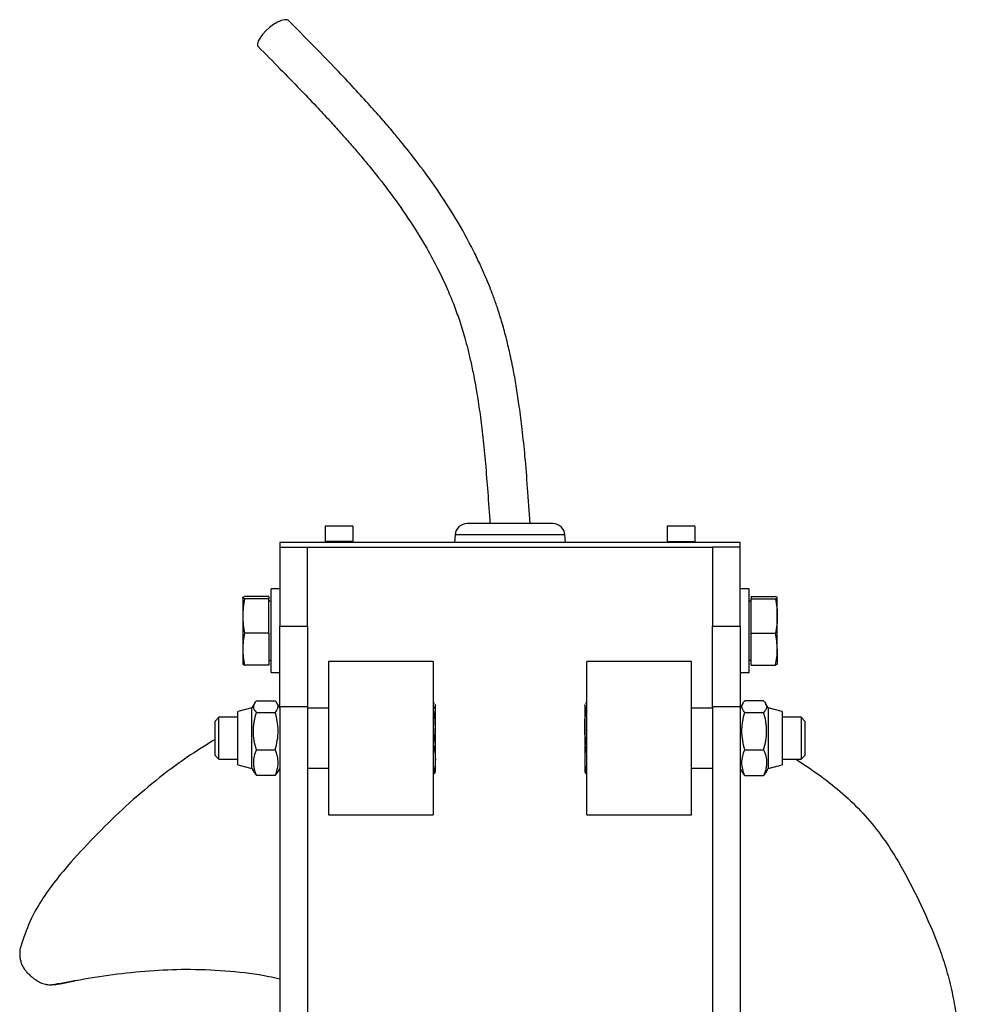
# Model space of a CAD drawing. Header units: millimetres. Extents: x 1250 to 1630, y 1234 to 1795.
# Tile 3 of 3: x 1297 to 1567, y 1512 to 1795. Entities that reach past the tile are written whole.
import ezdxf

# ---------------------------------------------------------------- set-up
doc = ezdxf.new("R2010")
doc.units = ezdxf.units.MM

msp = doc.modelspace()

# ---------------------------------------------------------------- linework, layer by layer
at = {"color": 7, "linetype": 'Continuous', "lineweight": 25}
for p, q in [((1392.1, 1649.51), (1384.1, 1649.51)), ((1384.1, 1649.51), (1384.1, 1645.1)), ((1392.1, 1649.51), (1392.1, 1645.1)), ((1449.37, 1650.23), (1424.84, 1650.23)), ((1490.1, 1649.51), (1482.1, 1649.51)), ((1482.1, 1649.51), (1482.1, 1645.1)), ((1490.1, 1649.51), (1490.1, 1645.1)), ((1421.35, 1647.01), (1421.17, 1644.81)), ((1453.04, 1644.81), (1452.86, 1647.01)), ((1503.1, 1644.81), (1371.1, 1644.81)), ((1371.1, 1644.81), (1371.1, 1643.43)), ((1371.1, 1643.43), (1379.1, 1643.43)), ((1371.1, 1643.43), (1371.1, 1620.85)), ((1379.1, 1620.85), (1379.1, 1643.43)), ((1379.1, 1643.43), (1495.1, 1643.43)), ((1392.1, 1645.1), (1384.1, 1645.1)), ((1384.1, 1645.1), (1384.1, 1644.81)), ((1392.1, 1645.1), (1392.1, 1644.81)), ((1482.1, 1645.1), (1482.1, 1644.81)), ((1482.1, 1645.1), (1490.1, 1645.1)), ((1490.1, 1645.1), (1490.1, 1644.81)), ((1503.1, 1643.43), (1495.1, 1643.43)), ((1495.1, 1643.43), (1495.1, 1620.85)), ((1503.1, 1643.43), (1503.1, 1644.81)), ((1503.1, 1620.85), (1503.1, 1643.43)), ((1368, 1629.36), (1361.04, 1629.36)), ((1368, 1629.36), (1368, 1628.61)), ((1371.1, 1631.51), (1368.6, 1631.51)), ((1368.6, 1607.51), (1368.6, 1631.51)), ((1505.6, 1631.51), (1503.1, 1631.51)), ((1505.6, 1607.51), (1505.6, 1631.51)), ((1506.2, 1629.36), (1513.17, 1629.36)), ((1506.2, 1629.36), (1506.2, 1628.61)), ((1360.5, 1628.98), (1360.5, 1623.68)), ((1368, 1628.61), (1361.04, 1628.61)), ((1368, 1618.76), (1368, 1628.61)), ((1368.6, 1627.82), (1368, 1628.17)), ((1506.2, 1628.17), (1505.6, 1627.82)), ((1506.2, 1628.61), (1513.17, 1628.61)), ((1506.2, 1618.76), (1506.2, 1628.61)), ((1513.7, 1623.68), (1513.7, 1628.98)), ((1360.5, 1623.68), (1360.5, 1614.21)), ((1513.7, 1614.21), (1513.7, 1623.68)), ((1371.1, 1620.85), (1379.1, 1620.85)), ((1371.1, 1597.68), (1371.1, 1620.85)), ((1379.1, 1620.85), (1379.1, 1597.68)), ((1495.1, 1620.85), (1503.1, 1620.85)), ((1495.1, 1597.68), (1495.1, 1620.85)), ((1503.1, 1620.85), (1503.1, 1597.68)), ((1368, 1618.76), (1361.04, 1618.76)), ((1368, 1618.76), (1368, 1609.65)), ((1506.2, 1618.76), (1513.17, 1618.76)), ((1506.2, 1609.65), (1506.2, 1618.76)), ((1360.5, 1614.21), (1360.5, 1610.02)), ((1513.7, 1614.21), (1513.7, 1610.02)), ((1368, 1609.65), (1361.04, 1609.65)), ((1368, 1610.84), (1368.6, 1611.19)), ((1415.1, 1610.67), (1385.1, 1610.67)), ((1385.1, 1610.67), (1385.1, 1566.67)), ((1415.1, 1610.67), (1415.1, 1566.67)), ((1489.1, 1610.67), (1459.1, 1610.67)), ((1459.1, 1584.85), (1459.1, 1610.67)), ((1489.1, 1584.85), (1489.1, 1610.67)), ((1505.6, 1611.19), (1506.2, 1610.84)), ((1506.2, 1609.65), (1513.17, 1609.65)), ((1368.6, 1607.51), (1371.1, 1607.51)), ((1503.1, 1607.51), (1505.6, 1607.51)), ((1363.84, 1598.64), (1363.1, 1597.37)), ((1364.41, 1599.38), (1369.79, 1599.38)), ((1371.1, 1597.37), (1370.38, 1598.63)), ((1415.1, 1598.98), (1415.17, 1598.98)), ((1415.55, 1598.32), (1415.7, 1598.03)), ((1415.7, 1598.17), (1415.64, 1598.35)), ((1415.7, 1598.03), (1415.7, 1598.17)), ((1458.57, 1598.34), (1458.5, 1598.17)), ((1458.5, 1598.03), (1458.63, 1598.32)), ((1458.5, 1598.17), (1458.5, 1598.03)), ((1459.1, 1598.98), (1459.04, 1598.98)), ((1503.83, 1598.63), (1503.1, 1597.37)), ((1509.79, 1599.38), (1504.41, 1599.38)), ((1511.1, 1597.37), (1510.37, 1598.64)), ((1363.1, 1597.37), (1359.1, 1596.3)), ((1359.1, 1590.32), (1359.1, 1596.3)), ((1363.1, 1590.56), (1363.1, 1597.37)), ((1364.41, 1596.09), (1369.79, 1596.09)), ((1379.1, 1597.68), (1371.1, 1597.68)), ((1371.1, 1597.68), (1371.1, 1317.01)), ((1379.1, 1597.68), (1379.1, 1317.01)), ((1385.1, 1597.27), (1379.1, 1597.27)), ((1415.1, 1597.07), (1415.17, 1597.07)), ((1415.7, 1591.92), (1415.7, 1598.03)), ((1458.5, 1598.03), (1458.5, 1591.92)), ((1459.1, 1597.07), (1459.04, 1597.07)), ((1495.1, 1597.27), (1489.1, 1597.27)), ((1503.1, 1597.68), (1495.1, 1597.68)), ((1495.1, 1597.68), (1495.1, 1317.01)), ((1503.1, 1597.68), (1503.1, 1317.01)), ((1504.41, 1596.09), (1509.79, 1596.09)), ((1515.1, 1596.3), (1511.1, 1597.37)), ((1511.1, 1597.37), (1511.1, 1579.97)), ((1515.1, 1596.3), (1515.1, 1581.04)), ((1353.68, 1594.67), (1352.6, 1593.6)), ((1352.6, 1587.82), (1352.6, 1593.6)), ((1359.1, 1594.67), (1353.68, 1594.67)), ((1353.68, 1587.63), (1353.68, 1594.67)), ((1520.53, 1594.67), (1515.1, 1594.67)), ((1521.6, 1593.6), (1520.53, 1594.67)), ((1520.53, 1594.67), (1520.53, 1582.67)), ((1521.6, 1593.6), (1521.6, 1583.74)), ((1359.1, 1581.04), (1359.1, 1590.32)), ((1363.1, 1579.97), (1363.1, 1590.56)), ((1415.7, 1582.56), (1415.7, 1591.92)), ((1458.5, 1591.92), (1458.5, 1582.56)), ((1352.6, 1583.74), (1352.6, 1587.82)), ((1353.68, 1582.67), (1353.68, 1587.63)), ((1415.1, 1586.77), (1415.17, 1586.77)), ((1459.1, 1586.77), (1459.04, 1586.77)), ((1364.41, 1585.38), (1369.79, 1585.38)), ((1459.1, 1566.67), (1459.1, 1584.85)), ((1489.1, 1566.67), (1489.1, 1584.85)), ((1504.41, 1585.38), (1509.79, 1585.38)), ((1352.6, 1583.74), (1353.68, 1582.67)), ((1353.68, 1582.67), (1359.1, 1582.67)), ((1415.7, 1579.17), (1415.7, 1582.56)), ((1458.5, 1582.56), (1458.5, 1579.17)), ((1515.1, 1582.67), (1520.53, 1582.67)), ((1520.53, 1582.67), (1521.6, 1583.74)), ((1359.1, 1581.04), (1363.1, 1579.97)), ((1363.1, 1579.97), (1363.83, 1578.71)), ((1363.83, 1578.71), (1364.41, 1577.96)), ((1369.79, 1577.96), (1370.35, 1578.71)), ((1370.37, 1578.7), (1371.1, 1579.97)), ((1379.1, 1580.07), (1385.1, 1580.07)), ((1415.1, 1578.36), (1415.17, 1578.36)), ((1415.64, 1579), (1415.7, 1579.17)), ((1458.5, 1579.17), (1458.57, 1578.99)), ((1459.1, 1578.36), (1459.04, 1578.36)), ((1489.1, 1580.07), (1495.1, 1580.07)), ((1503.1, 1579.97), (1503.84, 1578.7)), ((1504.41, 1577.96), (1503.85, 1578.71)), ((1510.37, 1578.71), (1509.79, 1577.96)), ((1510.38, 1578.71), (1511.1, 1579.97)), ((1511.1, 1579.97), (1515.1, 1581.04)), ((1369.79, 1577.96), (1364.41, 1577.96)), ((1504.41, 1577.96), (1509.79, 1577.96)), ((1385.1, 1566.67), (1415.1, 1566.67)), ((1459.1, 1566.67), (1489.1, 1566.67)), ((1308.15, 1518.27), (1312.34, 1519.15)), ((1308.15, 1518.27), (1307.18, 1518.21))]:
    msp.add_line(p, q, dxfattribs=at)
at = {"color": 1, "linetype": 'Continuous', "lineweight": 25}
msp.add_line((1452.86, 1647.01), (1421.35, 1647.01), dxfattribs=at)
at = {"color": 7, "linetype": 'Continuous', "lineweight": 25, "flags": 128}
msp.add_lwpolyline([(1373.65, 1794.49), (1373.19, 1794.72), (1372.47, 1794.72), (1371.55, 1794.47), (1370.49, 1793.98), (1369.35, 1793.3), (1368.21, 1792.45), (1367.13, 1791.49), (1366.19, 1790.49), (1365.45, 1789.51), (1364.94, 1788.6), (1364.71, 1787.83), (1364.77, 1787.24), (1364.92, 1787)], dxfattribs=at)
at = {"color": 7, "linetype": 'Continuous', "lineweight": 25}
for centre, start, end in [((1424.84, 1646.73), 90, 175.4261), ((1449.37, 1646.73), 4.5739, 90)]:
    msp.add_arc(centre, 3.5, start, end, dxfattribs=at)
for points, knots in [([(1442.85, 1650.23), (1442.62, 1653.65), (1442.19, 1660.08), (1441.46, 1669.1), (1440.67, 1676.87), (1439.85, 1683.4), (1439.01, 1688.99), (1438.11, 1694.11), (1437.11, 1698.96), (1435.98, 1703.69), (1434.77, 1708.11), (1433.51, 1712.1), (1432.35, 1715.37), (1431.28, 1718.17), (1430.1, 1721.05), (1428.56, 1724.5), (1425.8, 1730.22), (1421.73, 1737.57), (1416.38, 1745.89), (1411.01, 1753.29), (1406.63, 1758.82), (1403.08, 1763.09), (1400.02, 1766.65), (1396.23, 1770.91), (1391.69, 1775.87), (1386.37, 1781.49), (1380.27, 1787.77), (1375.94, 1792.16), (1373.65, 1794.48)], [0, 0, 0, 0, 0.060035, 0.112848, 0.158518, 0.197018, 0.228346, 0.257871, 0.288296, 0.315631, 0.343614, 0.369305, 0.389837, 0.405401, 0.422822, 0.445468, 0.473189, 0.536999, 0.597557, 0.653908, 0.705337, 0.728325, 0.757369, 0.792949, 0.835013, 0.883537, 0.938521, 1, 1, 1, 1]), ([(1364.92, 1787.01), (1367.04, 1784.86), (1371.01, 1780.84), (1376.55, 1775.16), (1381.27, 1770.21), (1385.19, 1766), (1388.43, 1762.43), (1391.28, 1759.21), (1394, 1756.06), (1397.73, 1751.59), (1402.45, 1745.6), (1408.02, 1737.77), (1412.68, 1730.3), (1416.29, 1723.61), (1418.86, 1718.21), (1420.93, 1713.24), (1422.67, 1708.39), (1423.98, 1704.12), (1425.03, 1700.19), (1425.9, 1696.54), (1426.79, 1692.25), (1427.7, 1687.16), (1428.57, 1681.3), (1429.37, 1674.65), (1430.09, 1667.22), (1430.75, 1658.99), (1431.14, 1653.24), (1431.35, 1650.23)], [0, 0, 0, 0, 0.059627, 0.111971, 0.157019, 0.194788, 0.225312, 0.25218, 0.279433, 0.307064, 0.366215, 0.428325, 0.493583, 0.535541, 0.573322, 0.606891, 0.636939, 0.66978, 0.690039, 0.712375, 0.739268, 0.770994, 0.807629, 0.848454, 0.89413, 0.944666, 1, 1, 1, 1]), ([(1360.5, 1628.98), (1360.5, 1629.05), (1360.55, 1629.11), (1360.74, 1629.23), (1360.87, 1629.29), (1361.04, 1629.36)], [0, 0, 0, 0, 0.5, 0.5, 1, 1, 1, 1]), ([(1513.7, 1628.98), (1513.7, 1629.05), (1513.66, 1629.11), (1513.47, 1629.23), (1513.34, 1629.29), (1513.17, 1629.36)], [0, 0, 0, 0, 0.5, 0.5, 1, 1, 1, 1]), ([(1361.04, 1628.61), (1360.87, 1628.67), (1360.74, 1628.73), (1360.55, 1628.86), (1360.5, 1628.92), (1360.5, 1628.98)], [0, 0, 0, 0, 0.5, 0.5, 1, 1, 1, 1]), ([(1361.04, 1628.61), (1360.87, 1627.79), (1360.74, 1626.97), (1360.55, 1625.33), (1360.5, 1624.51), (1360.5, 1623.68)], [0, 0, 0, 0, 0.5, 0.5, 1, 1, 1, 1]), ([(1513.17, 1628.61), (1513.34, 1628.67), (1513.47, 1628.73), (1513.66, 1628.86), (1513.7, 1628.92), (1513.7, 1628.98)], [0, 0, 0, 0, 0.5, 0.5, 1, 1, 1, 1]), ([(1513.17, 1628.61), (1513.34, 1627.79), (1513.47, 1626.97), (1513.66, 1625.33), (1513.7, 1624.51), (1513.7, 1623.68)], [0, 0, 0, 0, 0.5, 0.5, 1, 1, 1, 1]), ([(1360.5, 1623.68), (1360.5, 1622.86), (1360.55, 1622.04), (1360.74, 1620.4), (1360.87, 1619.58), (1361.04, 1618.76)], [0, 0, 0, 0, 0.5, 0.5, 1, 1, 1, 1]), ([(1513.7, 1623.68), (1513.7, 1622.86), (1513.66, 1622.04), (1513.47, 1620.4), (1513.34, 1619.58), (1513.17, 1618.76)], [0, 0, 0, 0, 0.5, 0.5, 1, 1, 1, 1]), ([(1361.04, 1618.76), (1360.87, 1618.01), (1360.74, 1617.24), (1360.55, 1615.72), (1360.5, 1614.96), (1360.5, 1614.21)], [0, 0, 0, 0, 0.5, 0.5, 1, 1, 1, 1]), ([(1513.7, 1614.21), (1513.7, 1614.97), (1513.65, 1615.73), (1513.47, 1617.24), (1513.33, 1618), (1513.17, 1618.76)], [0, 0, 0, 0, 0.5, 0.5, 1, 1, 1, 1]), ([(1360.5, 1614.21), (1360.5, 1613.45), (1360.55, 1612.69), (1360.74, 1611.17), (1360.87, 1610.41), (1361.04, 1609.65)], [0, 0, 0, 0, 0.5, 0.5, 1, 1, 1, 1]), ([(1513.17, 1609.65), (1513.33, 1610.41), (1513.47, 1611.17), (1513.66, 1612.69), (1513.7, 1613.45), (1513.7, 1614.21)], [0, 0, 0, 0, 0.5, 0.5, 1, 1, 1, 1]), ([(1360.5, 1610.03), (1360.5, 1609.97), (1360.55, 1609.9), (1360.74, 1609.78), (1360.87, 1609.72), (1361.04, 1609.65)], [0, 0, 0, 0, 0.5, 0.5, 1, 1, 1, 1]), ([(1513.7, 1610.03), (1513.7, 1609.97), (1513.66, 1609.9), (1513.47, 1609.78), (1513.34, 1609.72), (1513.17, 1609.65)], [0, 0, 0, 0, 0.5, 0.5, 1, 1, 1, 1]), ([(1364.41, 1599.38), (1364.16, 1599.11), (1363.94, 1598.84), (1363.65, 1598.29), (1363.57, 1598.02), (1363.57, 1597.6), (1363.59, 1597.45), (1363.66, 1597.18), (1363.72, 1597.04), (1363.94, 1596.63), (1364.16, 1596.35), (1364.41, 1596.09)], [0, 0, 0, 0, 0.25, 0.25, 0.5, 0.5, 0.625, 0.625, 0.75, 0.75, 1, 1, 1, 1]), ([(1369.79, 1596.09), (1370.05, 1596.35), (1370.27, 1596.62), (1370.56, 1597.17), (1370.64, 1597.45), (1370.64, 1597.87), (1370.62, 1598.01), (1370.55, 1598.29), (1370.49, 1598.43), (1370.27, 1598.84), (1370.05, 1599.11), (1369.79, 1599.38)], [0, 0, 0, 0, 0.25, 0.25, 0.5, 0.5, 0.625, 0.625, 0.75, 0.75, 1, 1, 1, 1]), ([(1415.17, 1598.98), (1415.18, 1598.97), (1415.3, 1598.85), (1415.34, 1598.73), (1415.38, 1598.62)], [0, 0, 0, 0, 0.080092, 1, 1, 1, 1]), ([(1458.77, 1598.64), (1458.78, 1598.67), (1458.82, 1598.79), (1458.95, 1598.9), (1459.04, 1598.98)], [0, 0, 0, 0, 0.30999, 1, 1, 1, 1]), ([(1504.41, 1596.09), (1504.16, 1596.35), (1503.94, 1596.62), (1503.65, 1597.17), (1503.57, 1597.45), (1503.57, 1597.87), (1503.59, 1598.01), (1503.66, 1598.29), (1503.72, 1598.43), (1503.94, 1598.84), (1504.16, 1599.11), (1504.41, 1599.38)], [0, 0, 0, 0, 0.25, 0.25, 0.5, 0.5, 0.625, 0.625, 0.75, 0.75, 1, 1, 1, 1]), ([(1509.79, 1599.38), (1510.05, 1599.11), (1510.27, 1598.84), (1510.56, 1598.29), (1510.64, 1598.02), (1510.64, 1597.6), (1510.62, 1597.45), (1510.55, 1597.18), (1510.49, 1597.04), (1510.27, 1596.63), (1510.05, 1596.35), (1509.79, 1596.09)], [0, 0, 0, 0, 0.25, 0.25, 0.5, 0.5, 0.625, 0.625, 0.75, 0.75, 1, 1, 1, 1]), ([(1364.41, 1585.38), (1364.16, 1586.25), (1363.94, 1587.14), (1363.65, 1588.93), (1363.57, 1589.83), (1363.57, 1591.18), (1363.59, 1591.64), (1363.66, 1592.55), (1363.72, 1593), (1363.95, 1594.34), (1364.16, 1595.22), (1364.41, 1596.09)], [0, 0, 0, 0, 0.25, 0.25, 0.5, 0.5, 0.625, 0.625, 0.75, 0.75, 1, 1, 1, 1]), ([(1369.79, 1585.38), (1370.05, 1586.25), (1370.27, 1587.14), (1370.56, 1588.93), (1370.64, 1589.83), (1370.64, 1591.18), (1370.62, 1591.64), (1370.54, 1592.55), (1370.49, 1593), (1370.26, 1594.34), (1370.05, 1595.22), (1369.79, 1596.09)], [0, 0, 0, 0, 0.25, 0.25, 0.5, 0.5, 0.625, 0.625, 0.75, 0.75, 1, 1, 1, 1]), ([(1415.17, 1597.07), (1415.33, 1597.23), (1415.47, 1597.39), (1415.66, 1597.71), (1415.7, 1597.87), (1415.7, 1598.03)], [0, 0, 0, 0, 0.5, 0.5, 1, 1, 1, 1]), ([(1415.7, 1591.92), (1415.7, 1592.78), (1415.66, 1593.64), (1415.47, 1595.36), (1415.34, 1596.22), (1415.17, 1597.07)], [0, 0, 0, 0, 0.5, 0.5, 1, 1, 1, 1]), ([(1458.5, 1598.03), (1458.5, 1597.87), (1458.55, 1597.71), (1458.74, 1597.39), (1458.87, 1597.23), (1459.04, 1597.07)], [0, 0, 0, 0, 0.5, 0.5, 1, 1, 1, 1]), ([(1458.5, 1591.92), (1458.5, 1592.78), (1458.55, 1593.64), (1458.74, 1595.36), (1458.87, 1596.22), (1459.04, 1597.07)], [0, 0, 0, 0, 0.5, 0.5, 1, 1, 1, 1]), ([(1504.41, 1585.38), (1504.16, 1586.25), (1503.94, 1587.14), (1503.65, 1588.93), (1503.57, 1589.83), (1503.57, 1591.18), (1503.59, 1591.64), (1503.66, 1592.55), (1503.72, 1593), (1503.95, 1594.34), (1504.16, 1595.22), (1504.41, 1596.09)], [0, 0, 0, 0, 0.25, 0.25, 0.5, 0.5, 0.625, 0.625, 0.75, 0.75, 1, 1, 1, 1]), ([(1509.79, 1585.38), (1510.05, 1586.25), (1510.27, 1587.14), (1510.56, 1588.93), (1510.64, 1589.83), (1510.64, 1591.18), (1510.62, 1591.64), (1510.54, 1592.55), (1510.49, 1593), (1510.26, 1594.34), (1510.05, 1595.22), (1509.79, 1596.09)], [0, 0, 0, 0, 0.25, 0.25, 0.5, 0.5, 0.625, 0.625, 0.75, 0.75, 1, 1, 1, 1]), ([(1415.17, 1586.77), (1415.34, 1587.63), (1415.47, 1588.48), (1415.66, 1590.2), (1415.7, 1591.06), (1415.7, 1591.92)], [0, 0, 0, 0, 0.5, 0.5, 1, 1, 1, 1]), ([(1459.04, 1586.77), (1458.87, 1587.63), (1458.74, 1588.48), (1458.55, 1590.2), (1458.5, 1591.06), (1458.5, 1591.92)], [0, 0, 0, 0, 0.5, 0.5, 1, 1, 1, 1]), ([(1352.6, 1588.33), (1349.9, 1586.66), (1344.01, 1583.04), (1335.5, 1576.58), (1326.96, 1569.27), (1318.88, 1561.42), (1312.17, 1554.26), (1306.75, 1547.88), (1302.74, 1542.23), (1299.2, 1535.99), (1297.67, 1531.38), (1296.87, 1528.98)], [0, 0, 0, 0, 0.1158439, 0.251699, 0.387813, 0.5240332, 0.6600335, 0.7433757, 0.8267888, 0.9098264, 1, 1, 1, 1]), ([(1415.17, 1586.77), (1415.34, 1586.07), (1415.47, 1585.37), (1415.66, 1583.96), (1415.7, 1583.26), (1415.7, 1582.56)], [0, 0, 0, 0, 0.5, 0.5, 1, 1, 1, 1]), ([(1459.04, 1586.77), (1458.87, 1586.07), (1458.74, 1585.37), (1458.55, 1583.96), (1458.5, 1583.26), (1458.5, 1582.56)], [0, 0, 0, 0, 0.5, 0.5, 1, 1, 1, 1]), ([(1364.41, 1585.38), (1364.16, 1584.77), (1363.94, 1584.16), (1363.65, 1582.93), (1363.57, 1582.31), (1363.57, 1581.36), (1363.59, 1581.04), (1363.66, 1580.42), (1363.72, 1580.11), (1363.94, 1579.18), (1364.16, 1578.57), (1364.41, 1577.96)], [0, 0, 0, 0, 0.25, 0.25, 0.5, 0.5, 0.625, 0.625, 0.75, 0.75, 1, 1, 1, 1]), ([(1369.79, 1577.96), (1370.05, 1578.57), (1370.27, 1579.18), (1370.56, 1580.41), (1370.64, 1581.03), (1370.64, 1581.98), (1370.62, 1582.29), (1370.55, 1582.92), (1370.49, 1583.23), (1370.27, 1584.16), (1370.05, 1584.77), (1369.79, 1585.38)], [0, 0, 0, 0, 0.25, 0.25, 0.5, 0.5, 0.625, 0.625, 0.75, 0.75, 1, 1, 1, 1]), ([(1504.41, 1577.96), (1504.16, 1578.57), (1503.94, 1579.18), (1503.65, 1580.41), (1503.57, 1581.03), (1503.57, 1581.98), (1503.59, 1582.29), (1503.66, 1582.92), (1503.72, 1583.23), (1503.94, 1584.16), (1504.16, 1584.77), (1504.41, 1585.38)], [0, 0, 0, 0, 0.25, 0.25, 0.5, 0.5, 0.625, 0.625, 0.75, 0.75, 1, 1, 1, 1]), ([(1509.79, 1585.38), (1510.05, 1584.77), (1510.27, 1584.16), (1510.56, 1582.93), (1510.64, 1582.31), (1510.64, 1581.36), (1510.62, 1581.04), (1510.55, 1580.42), (1510.49, 1580.11), (1510.27, 1579.18), (1510.05, 1578.57), (1509.79, 1577.96)], [0, 0, 0, 0, 0.25, 0.25, 0.5, 0.5, 0.625, 0.625, 0.75, 0.75, 1, 1, 1, 1]), ([(1415.7, 1582.56), (1415.7, 1581.86), (1415.66, 1581.16), (1415.47, 1579.76), (1415.34, 1579.06), (1415.17, 1578.36)], [0, 0, 0, 0, 0.5, 0.5, 1, 1, 1, 1]), ([(1458.5, 1582.56), (1458.5, 1581.86), (1458.55, 1581.16), (1458.74, 1579.76), (1458.87, 1579.06), (1459.04, 1578.36)], [0, 0, 0, 0, 0.5, 0.5, 1, 1, 1, 1]), ([(1519.02, 1582.67), (1521.75, 1580.88), (1526.74, 1577.62), (1533.35, 1572.13), (1539.09, 1566.47), (1544.12, 1560.12), (1549.28, 1552.03), (1554.34, 1542.19), (1558.7, 1532.54), (1561.57, 1524.47), (1563.34, 1518.18), (1564.63, 1511.74), (1565.6, 1504.81), (1566.29, 1497.42), (1566.75, 1489.55), (1566.69, 1481.55), (1565.87, 1474.15), (1564.36, 1467.48), (1562.45, 1461.51), (1560.01, 1455.63), (1556.66, 1449.09), (1553, 1443.36), (1549.18, 1438.43), (1546.93, 1436.19), (1545.81, 1435.07)], [0, 0, 0, 0, 0.057549, 0.105005, 0.152438, 0.201744, 0.25109, 0.326506, 0.402317, 0.441247, 0.480168, 0.519707, 0.559256, 0.605796, 0.652424, 0.69957, 0.747124, 0.783193, 0.819267, 0.8564, 0.893535, 0.946152, 0.973096, 1, 1, 1, 1]), ([(1415.58, 1579.02), (1415.54, 1578.88), (1415.48, 1578.66), (1415.25, 1578.44), (1415.17, 1578.36)], [0, 0, 0, 0, 0.643268, 1, 1, 1, 1]), ([(1459.04, 1578.36), (1459.03, 1578.37), (1458.8, 1578.59), (1458.73, 1578.81), (1458.66, 1579.02)], [0, 0, 0, 0, 0.042968, 1, 1, 1, 1]), ([(1296.87, 1528.98), (1296.68, 1528.28), (1296.58, 1527.58), (1296.58, 1526.5), (1296.6, 1526.14), (1296.69, 1525.43), (1296.76, 1525.09), (1296.95, 1524.4), (1297.07, 1524.06), (1297.35, 1523.41), (1297.51, 1523.1), (1297.87, 1522.5), (1298.08, 1522.21), (1298.53, 1521.67), (1298.78, 1521.41), (1299.04, 1521.17)], [0, 0, 0, 0, 0.25, 0.25, 0.375, 0.375, 0.5, 0.5, 0.625, 0.625, 0.75, 0.75, 0.875, 0.875, 1, 1, 1, 1]), ([(1306.57, 1518.1), (1309.12, 1518.58), (1315.1, 1519.71), (1324.6, 1521.18), (1335.06, 1522.21), (1345.86, 1522.58), (1356.88, 1521.99), (1365.4, 1521), (1370.07, 1519.95), (1371.1, 1519.72)], [0, 0, 0, 0, 0.120177, 0.28111, 0.442132, 0.602958, 0.776587, 0.950799, 1, 1, 1, 1]), ([(1299.04, 1521.17), (1299.34, 1520.91), (1299.63, 1520.65), (1300.24, 1520.13), (1300.54, 1519.88), (1300.85, 1519.63)], [0, 0, 0, 0, 0.5, 0.5, 1, 1, 1, 1]), ([(1300.85, 1519.63), (1301.25, 1519.3), (1301.68, 1519.02), (1302.36, 1518.66), (1302.59, 1518.56), (1303.07, 1518.37), (1303.31, 1518.29), (1304.05, 1518.1), (1304.54, 1518.02), (1305.3, 1517.99), (1305.56, 1517.99), (1306.06, 1518.02), (1306.32, 1518.05), (1306.57, 1518.1)], [0, 0, 0, 0, 0.25, 0.25, 0.375, 0.375, 0.5, 0.5, 0.75, 0.75, 0.875, 0.875, 1, 1, 1, 1]), ([(1305.79, 1518.01), (1305.86, 1518.01), (1306.34, 1518.04), (1306.8, 1518.08), (1307.19, 1518.11)], [0, 0, 0, 0, 0.149818, 1, 1, 1, 1]), ([(1306.57, 1518.1), (1306.59, 1518.1), (1306.62, 1518.1), (1306.65, 1518.11), (1306.78, 1518.12), (1306.92, 1518.13), (1307.05, 1518.15), (1307.18, 1518.16), (1307.32, 1518.17), (1307.45, 1518.19), (1307.62, 1518.2), (1307.78, 1518.22), (1307.95, 1518.24), (1308.01, 1518.25), (1308.08, 1518.26), (1308.15, 1518.27)], [0.000000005, 0.000000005, 0.000000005, 0.000000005, 0.000187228, 0.000187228, 0.000187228, 0.001199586, 0.001199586, 0.001199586, 0.002210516, 0.002210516, 0.002210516, 0.003491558, 0.003491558, 0.003491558, 0.004032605, 0.004032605, 0.004032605, 0.004032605])]:
    msp.add_open_spline(points, degree=3, knots=knots, dxfattribs=at)

doc.saveas('drawing.dxf')
